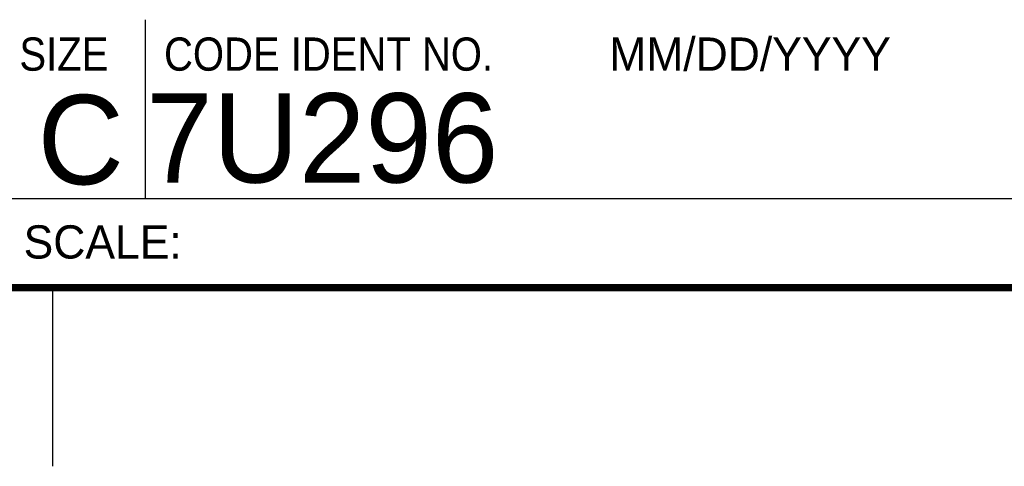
# Model space of a CAD drawing. Header units: inches. Extents: x 0 to 22, y 0 to 17.
# Tile 3 of 9: x 16.4 to 19.2, y 0 to 1.2. Entities that reach past the tile are written whole.
import ezdxf

# ---------------------------------------------------------------- set-up
doc = ezdxf.new("R2010")
doc.units = ezdxf.units.IN
doc.header["$LTSCALE"] = 1.21
doc.header["$MEASUREMENT"] = 0
doc.layers.get('0').update_dxf_attribs({"linetype": 'CONTINUOUS'})
doc.styles.add('TEXTSTYLE_2', font='txt')
doc.styles.add('TEXTSTYLE_3', font='txt', dxfattribs={"width": 0.9})

msp = doc.modelspace()

# ---------------------------------------------------------------- linework, layer by layer
at = {"color": 2, "linetype": 'CONTINUOUS'}
for p, q in [((16.76, 0.75), (16.76, 1.25)), ((16.375, 0.75), (21.5, 0.75)), ((16.5, 0), (16.5, 0.5))]:
    msp.add_line(p, q, dxfattribs=at)
at = {"color": 7, "linetype": 'CONTINUOUS', "const_width": 0.02}
msp.add_lwpolyline([(0.5, 0.5), (21.5, 0.5)], dxfattribs=at)

# ---------------------------------------------------------------- texts
at = {"color": 2, "linetype": 'CONTINUOUS', "char_height": 0.093, "attachment_point": 1, "line_spacing_factor": 0.9}
for s, insert, width, style in [('SIZE', (16.407, 1.2002), 0.3348, 'TEXTSTYLE_3'), ('CODE IDENT NO.', (16.8114, 1.2002), 1.1718, 'TEXTSTYLE_3'), ('MM/DD/YYYY', (18.0565, 1.2002), 0.93, 'TEXTSTYLE_2'), ('SCALE:', (16.4187, 0.6745), 0.558, 'TEXTSTYLE_2')]:
    msp.add_mtext(s, dxfattribs=dict(at, insert=insert, width=width, style=style))
at = {"color": 7, "linetype": 'CONTINUOUS', "char_height": 0.25, "line_spacing_factor": 0.9, "style": 'TEXTSTYLE_2'}
for s, insert, width, attachment_point in [('7U296', (16.7614, 1.0441), 1.25, 1), ('C', (16.5785, 1.0393), 0.25, 2)]:
    msp.add_mtext(s, dxfattribs=dict(at, insert=insert, width=width, attachment_point=attachment_point))

doc.saveas('drawing.dxf')
